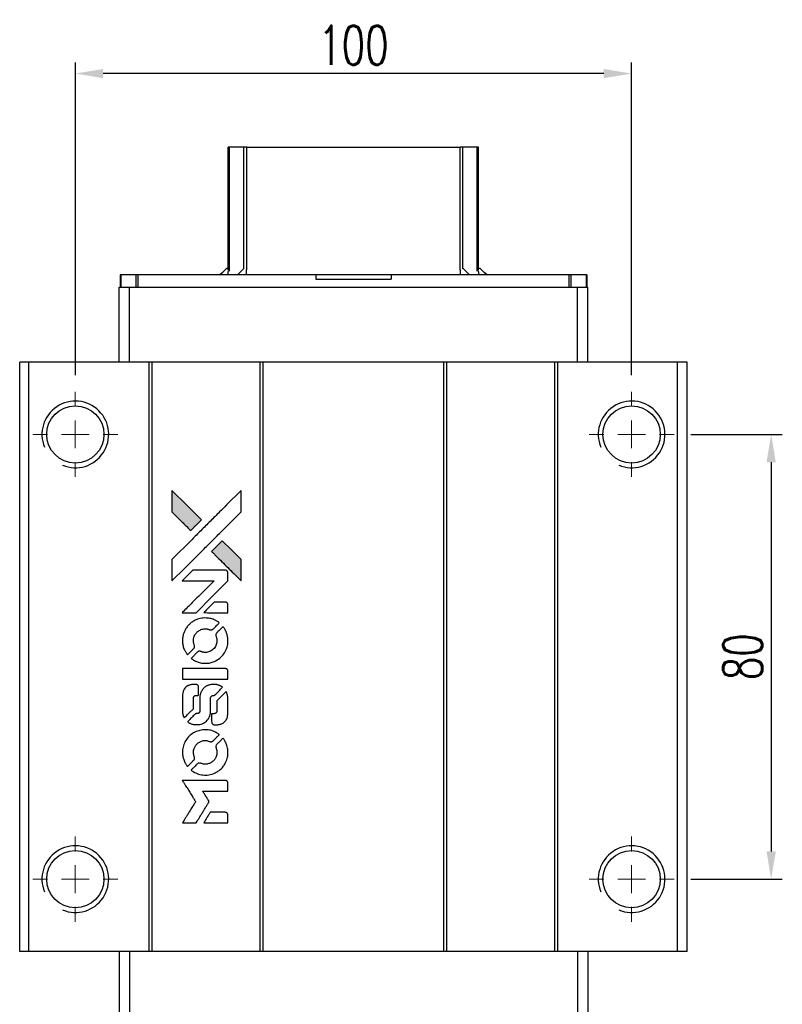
# Model space of a CAD drawing. Header units: millimetres. Extents: x 730 to 1239, y 657 to 1064.
# Tile 2 of 3: x 768 to 905, y 887 to 1064. Entities that reach past the tile are written whole.
import ezdxf

# ---------------------------------------------------------------- set-up
doc = ezdxf.new("R2010")
doc.units = ezdxf.units.MM
doc.header["$LTSCALE"] = 2
doc.header["$PDSIZE"] = -1
doc.layers.add('DIM', color=4, linetype='Continuous')
doc.styles.add('DIM-7', font='SIMPLEX.shx', dxfattribs={"width": 0.7, "bigfont": 'chineset.shx'})
doc.dimstyles.new('CNS', dxfattribs={"dimtxt": 3.5, "dimasz": 2.5, "dimexe": 1, "dimexo": 1.5, "dimgap": 0.09, "dimtad": 0, "dimdsep": 46, "dimtxsty": 'DIM-7', "dimcen": 0.09, "dimclrd": 1, "dimclre": 1, "dimclrt": 4, "dimadec": 0, "dimazin": 0, "dimtfac": 1, "dimtix": 1, "dimtmove": 2, "dimatfit": 3, "dimfxl": 1, "dimtvp": 0.971429, "dimtolj": 1, "dimarcsym": 0})

# ---------------------------------------------------------------- blocks, each defined once
blk = doc.blocks.new('SW_CENTERMARKSYMBOL_3')
at = {"color": 0, "linetype": 'Continuous', "lineweight": 18}
for p, q in [((0, 5), (0, 7.65)), ((0, 0), (0, 2.5)), ((-5, 0), (-7.65, 0)), ((0, 0), (-2.5, 0)), ((0, 0), (0, -2.5)), ((0, 0), (2.5, 0)), ((5, 0), (7.65, 0)), ((0, -5), (0, -7.65))]:
    blk.add_line(p, q, dxfattribs=at)
blk = doc.blocks.new('SW_CENTERMARKSYMBOL_4')
at = {"color": 0, "linetype": 'Continuous', "lineweight": 18}
for p, q in [((0, 5), (0, 7.65)), ((0, 0), (0, 2.5)), ((-5, 0), (-7.65, 0)), ((0, 0), (-2.5, 0)), ((0, 0), (0, -2.5)), ((0, 0), (2.5, 0)), ((5, 0), (7.65, 0)), ((0, -5), (0, -7.65))]:
    blk.add_line(p, q, dxfattribs=at)
blk = doc.blocks.new('SW_CENTERMARKSYMBOL_5')
at = {"color": 0, "linetype": 'Continuous', "lineweight": 18}
for p, q in [((0, 5), (0, 7.65)), ((0, 0), (0, 2.5)), ((-5, 0), (-7.65, 0)), ((0, 0), (-2.5, 0)), ((0, 0), (0, -2.5)), ((0, 0), (2.5, 0)), ((5, 0), (7.65, 0)), ((0, -5), (0, -7.65))]:
    blk.add_line(p, q, dxfattribs=at)
blk = doc.blocks.new('SW_CENTERMARKSYMBOL_6')
at = {"color": 0, "linetype": 'Continuous', "lineweight": 18}
for p, q in [((0, 5), (0, 7.65)), ((0, 0), (0, 2.5)), ((-5, 0), (-7.65, 0)), ((0, 0), (-2.5, 0)), ((0, 0), (0, -2.5)), ((0, 0), (2.5, 0)), ((5, 0), (7.65, 0)), ((0, -5), (0, -7.65))]:
    blk.add_line(p, q, dxfattribs=at)
blk = doc.blocks.new('LOGO')
at = {"linetype": 'Continuous'}
h = blk.add_hatch(color=22, dxfattribs=at)
h.dxf.hatch_style = 1
h.paths.add_polyline_path([(513.28, 1429.74), (513.28, 1427.8), (513.28, 1425.87), (514.96, 1424.21, 0.000288), (515.6, 1423.57, 0.000479), (516.15, 1423.03, 0.000013), (516.64, 1422.54, 0.197177), (516.65, 1422.54, 0.197497), (516.65, 1422.54, 0.00004), (516.94, 1422.82, 0.000834), (517.25, 1423.13, 0.000506), (517.61, 1423.5), (518.57, 1424.46), (515.93, 1427.1)])
h.paths.add_polyline_path([(522.33, 1420.69), (521.37, 1419.73, 0.000476), (521, 1419.36, 0.000789), (520.69, 1419.05, 0.000035), (520.41, 1418.76, 0.19758), (520.41, 1418.76, 0.198396), (520.41, 1418.75, 0.000019), (520.8, 1418.37, 0.000582), (521.22, 1417.94, 0.000351), (521.72, 1417.44, 0.000108), (523.84, 1415.33, 0.000692), (524.92, 1414.26, 0.000077), (525.67, 1413.52, 0.197527), (525.69, 1413.51, 0.410181), (525.71, 1413.52, 0.000493), (525.71, 1413.92, 0.002424), (525.71, 1414.46, 0.000529), (525.72, 1415.41), (525.72, 1417.3), (524.02, 1418.99)])
at = {"color": 22}
for points in [[(514.96, 1424.21, 0.000288), (515.6, 1423.57, 0.000479), (516.15, 1423.03, 0.000013), (516.64, 1422.54, 0.197177), (516.65, 1422.54, 0.197497), (516.65, 1422.54, 0.00004), (516.94, 1422.82, 0.000836), (517.25, 1423.13, 0.000505), (517.61, 1423.5), (518.57, 1424.46), (515.93, 1427.1), (513.28, 1429.74), (513.28, 1427.8), (513.28, 1425.87)], [(515.61, 1415.78, -0.000056), (516.77, 1416.94, -0.000021), (518.39, 1418.56, -0.000021), (520.16, 1420.33, -0.000025), (521.82, 1421.99), (525.72, 1425.87), (525.71, 1427.79), (525.71, 1429.72), (523.09, 1427.12, 0.000274), (521.84, 1425.87, 0.000123), (520.19, 1424.23, 0.000121), (518.45, 1422.5, 0.000165), (516.88, 1420.93), (513.28, 1417.34), (513.28, 1415.4), (513.28, 1413.46)], [(521.72, 1417.44, 0.000108), (523.84, 1415.33, 0.000692), (524.92, 1414.26, 0.000077), (525.67, 1413.52, 0.197527), (525.69, 1413.51, 0.410182), (525.71, 1413.52, 0.000493), (525.71, 1413.92, 0.002424), (525.71, 1414.46, 0.000529), (525.72, 1415.41), (525.72, 1417.3), (524.02, 1418.99), (522.33, 1420.69), (521.37, 1419.73, 0.000476), (521, 1419.36, 0.000789), (520.69, 1419.05, 0.000035), (520.41, 1418.76, 0.19758), (520.41, 1418.76, 0.198396), (520.41, 1418.75, 0.000019), (520.8, 1418.37, 0.000582), (521.22, 1417.94, 0.000351)], [(516.36, 1407.75), (517.6, 1407.75), (520.46, 1410.62), (523.32, 1413.48), (523.32, 1414.28, 0.0008), (523.31, 1414.79, 0.010795), (523.31, 1414.98, 0.030495), (523.29, 1415.08, 0.080372), (523.27, 1415.15, 0.03816), (523.23, 1415.22, 0.041799), (523.17, 1415.28, 0.042486), (523.11, 1415.33, 0.042078), (523.04, 1415.37, 0.099276), (522.95, 1415.39, 0.003302), (522.55, 1415.39, 0.002586), (521.85, 1415.4, 0.000204), (520, 1415.39), (517.04, 1415.39), (516.09, 1414.44), (515.14, 1413.48), (517.99, 1413.47), (520.84, 1413.46), (518.02, 1410.66, 0.000253), (516.93, 1409.58, 0.000412), (516.02, 1408.66, 0.000041), (515.19, 1407.84, 0.041338), (515.16, 1407.8), (515.12, 1407.75)], [(521.16, 1407.75), (523.32, 1407.75), (523.32, 1408.55), (523.31, 1409.36), (523.25, 1409.45, 0.03146), (523.22, 1409.49, 0.026444), (523.19, 1409.54, 0.026444), (523.15, 1409.57, 0.031457), (523.1, 1409.6), (523.01, 1409.66), (521.94, 1409.67), (520.87, 1409.67), (519.94, 1408.72, 0.000745), (519.58, 1408.36, 0.001228), (519.28, 1408.05, 0.000087), (519.01, 1407.77, 0.195134), (519, 1407.76, 0.412117), (519.01, 1407.76, 0.000048), (519.64, 1407.75, 0.00109), (520.34, 1407.75, 0.000653)], [(515.19, 1402.27, 0.023681), (515.24, 1401.94, 0.022402), (515.32, 1401.6, 0.021929), (515.44, 1401.26, 0.020503), (515.59, 1400.93, 0.013745), (515.69, 1400.74, 0.009767), (515.81, 1400.53, 0.009658), (515.93, 1400.35, 0.027804), (516.02, 1400.22), (516.06, 1400.18), (516.66, 1400.77, 0.002053), (516.95, 1401.06, 0.006738), (517.13, 1401.26, 0.007826), (517.26, 1401.39, 0.063909), (517.3, 1401.46, 0.061532), (517.34, 1401.57, 0.068674), (517.35, 1401.68, 0.052072), (517.33, 1401.81, 0.019648), (517.27, 1401.99, -0.018366), (517.21, 1402.2, -0.0288), (517.17, 1402.39, -0.029061), (517.15, 1402.58, -0.019155), (517.15, 1402.81, -0.053809), (517.22, 1403.28, -0.058833), (517.39, 1403.72, -0.058566), (517.66, 1404.11, -0.052525), (518.02, 1404.44, -0.044733), (518.32, 1404.63, -0.040573), (518.67, 1404.76, -0.041123), (519.02, 1404.84, -0.04951), (519.36, 1404.85, -0.017369), (519.52, 1404.84, -0.024255), (519.67, 1404.81, -0.023787), (519.81, 1404.77, -0.015798), (519.96, 1404.71, 0.010631), (520.06, 1404.67, 0.033653), (520.13, 1404.65, 0.037806), (520.2, 1404.64, 0.016307), (520.29, 1404.64, 0.068179), (520.46, 1404.67, 0.095747), (520.6, 1404.74, 0.033418), (520.78, 1404.9, 0.002133), (521.29, 1405.42, 0.001452), (521.57, 1405.71, 0.012393), (521.7, 1405.84, 0.020479), (521.76, 1405.92, 0.344362), (521.76, 1405.95, 0.074287), (521.69, 1406.02, 0.005454), (521.47, 1406.16, 0.008391), (521.24, 1406.3, 0.017097), (521.05, 1406.4, 0.027375), (520.66, 1406.56, 0.02835), (520.27, 1406.68, 0.027723), (519.85, 1406.76, 0.023913), (519.4, 1406.79, 0.027047), (518.87, 1406.78, 0.031685), (518.37, 1406.71, 0.032425), (517.89, 1406.57, 0.031013), (517.43, 1406.38, 0.037914), (516.88, 1406.05, 0.040153), (516.4, 1405.65, 0.039834), (515.98, 1405.18, 0.036173), (515.64, 1404.63, 0.040752), (515.4, 1404.09, 0.035885), (515.24, 1403.5, 0.035491), (515.17, 1402.88, 0.037615)], [(516.85, 1399.42, 0.018008), (517.03, 1399.3, 0.009842), (517.25, 1399.17, 0.009807), (517.48, 1399.05, 0.015716), (517.68, 1398.96, 0.048467), (518.41, 1398.73, 0.045841), (519.19, 1398.64, 0.046006), (519.96, 1398.69, 0.049638), (520.69, 1398.88, 0.064819), (521.64, 1399.39, 0.06695), (522.42, 1400.11, 0.066691), (522.98, 1401.02, 0.063505), (523.3, 1402.06, 0.03135), (523.32, 1402.32, 0.010439), (523.33, 1402.71, 0.010391), (523.32, 1403.11, 0.032408), (523.29, 1403.37, 0.015696), (523.23, 1403.67, 0.018095), (523.15, 1403.96, 0.018551), (523.05, 1404.24, 0.018352), (522.93, 1404.51, 0.015568), (522.84, 1404.68, 0.009832), (522.72, 1404.89, 0.009795), (522.6, 1405.07, 0.023727), (522.5, 1405.21), (522.46, 1405.26), (521.86, 1404.67, 0.001528), (521.53, 1404.34, 0.010022), (521.36, 1404.17, 0.019586), (521.27, 1404.06, 0.061865), (521.22, 1403.98, 0.055054), (521.18, 1403.85, 0.061607), (521.17, 1403.73, 0.048725), (521.19, 1403.58, 0.020221), (521.24, 1403.39, -0.017722), (521.31, 1403.18, -0.02685), (521.34, 1402.99, -0.02759), (521.36, 1402.81, -0.020233), (521.36, 1402.6, -0.04793), (521.3, 1402.21, -0.048386), (521.17, 1401.84, -0.047866), (520.97, 1401.49, -0.044964), (520.7, 1401.19, -0.04333), (520.38, 1400.93, -0.050921), (520.04, 1400.75, -0.051473), (519.67, 1400.64, -0.0459), (519.27, 1400.6, -0.019014), (519.08, 1400.61, -0.024114), (518.9, 1400.63, -0.025081), (518.73, 1400.67, -0.023892), (518.57, 1400.72, 0.008624), (518.44, 1400.77, 0.026486), (518.35, 1400.8, 0.035074), (518.27, 1400.81, 0.02756), (518.18, 1400.81, 0.087163), (518.05, 1400.79, 0.073291), (517.92, 1400.71, 0.028074), (517.73, 1400.55, 0.002594), (517.3, 1400.13), (516.7, 1399.52)], [(519.24, 1395.78), (523.31, 1395.78), (523.31, 1396.58), (523.31, 1397.38), (523.26, 1397.47, 0.071429), (523.21, 1397.55, 0.054799), (523.13, 1397.62, 0.053585), (523.03, 1397.67, 0.060698), (522.93, 1397.7, 0.033975), (522.76, 1397.71), (520.69, 1397.71, 0.000726), (518.66, 1397.71, 0.001084), (516.89, 1397.7), (515.16, 1397.69), (515.16, 1396.73), (515.16, 1395.77)], [(515.18, 1389.81, 0.018538), (515.19, 1389.69, 0.010695), (515.22, 1389.54, 0.01068), (515.25, 1389.4, 0.017678), (515.29, 1389.28, 0.013849), (515.34, 1389.14, 0.011814), (515.4, 1389, 0.004513), (515.46, 1388.86, 0.290035), (515.48, 1388.85, 0.196418), (515.49, 1388.86, 0.000124), (515.73, 1389.09, 0.001477), (516, 1389.35, 0.000898), (516.31, 1389.66), (517.12, 1390.48), (517.13, 1391.49, -0.001471), (517.13, 1392.26, -0.028714), (517.15, 1392.5, -0.097073), (517.19, 1392.63, -0.084199), (517.29, 1392.75, -0.042698), (517.36, 1392.8, -0.053912), (517.43, 1392.84, -0.051004), (517.52, 1392.86, -0.032967), (517.62, 1392.86, 0.00807), (517.67, 1392.86, 0.003023), (517.75, 1392.87, 0.002994), (517.82, 1392.87, 0.003629), (517.9, 1392.88), (518.07, 1392.89), (518.07, 1393.67, 0.001618), (518.07, 1394.04, 0.005206), (518.07, 1394.28, 0.00535), (518.06, 1394.46, 0.060675), (518.05, 1394.52, 0.048484), (518.03, 1394.56, 0.02389), (518.01, 1394.61, 0.022812), (517.98, 1394.65, 0.02462), (517.94, 1394.69, 0.061781), (517.84, 1394.77, 0.080179), (517.74, 1394.81, 0.048561), (517.58, 1394.83, 0.010021), (517.31, 1394.84, 0.016602), (516.95, 1394.83, 0.031409), (516.66, 1394.79, 0.036474), (516.41, 1394.72, 0.03439), (516.16, 1394.62, 0.065928), (515.78, 1394.35, 0.069066), (515.48, 1393.99, 0.065697), (515.28, 1393.55, 0.051559), (515.18, 1393.04, 0.020904), (515.17, 1392.76, 0.000451), (515.17, 1391.42, 0.000419), (515.17, 1390.07, 0.022759)], [(516.23, 1388.03, 0.023289), (516.43, 1387.9, 0.026845), (516.62, 1387.8, 0.026047), (516.83, 1387.72, 0.019751), (517.07, 1387.66, 0.013249), (517.21, 1387.63, 0.025169), (517.32, 1387.61, 0.016532), (517.45, 1387.61, 0.002937), (517.71, 1387.61, 0.003317), (517.94, 1387.61, 0.011808), (518.09, 1387.61, 0.01777), (518.2, 1387.62, 0.021476), (518.3, 1387.64, 0.04325), (518.73, 1387.78, 0.045753), (519.13, 1387.98, 0.04649), (519.47, 1388.25, 0.047672), (519.76, 1388.58, 0.025315), (519.85, 1388.72, 0.015208), (519.94, 1388.9, 0.01512), (520.03, 1389.08, 0.022488), (520.09, 1389.24, 0.027857), (520.16, 1389.5, 0.034138), (520.19, 1389.75, 0.014286), (520.2, 1390.12, 0.00124), (520.2, 1391.08, -0.00103), (520.2, 1391.66, -0.002552), (520.21, 1392.09, -0.001594), (520.21, 1392.42, -0.047676), (520.22, 1392.5, -0.085307), (520.28, 1392.64, -0.097789), (520.38, 1392.75, -0.085947), (520.52, 1392.82, -0.051339), (520.71, 1392.86, 0.014634), (520.78, 1392.86, 0.015028), (520.84, 1392.87, 0.014927), (520.89, 1392.89, 0.059415), (520.93, 1392.9, 0.070595), (520.99, 1392.95, 0.00028), (521.68, 1393.62, 0.000111), (522.38, 1394.32, 0.200239), (522.39, 1394.35, 0.268906), (522.38, 1394.36, 0.001866), (522.21, 1394.46, 0.007532), (522.05, 1394.55, 0.017818), (521.92, 1394.61, 0.013256), (521.79, 1394.66, 0.011636), (521.64, 1394.71, 0.011528), (521.49, 1394.76, 0.012303), (521.34, 1394.8, 0.0423), (521.11, 1394.83, 0.013657), (520.76, 1394.83, 0.013857), (520.42, 1394.82, 0.037428), (520.17, 1394.79, 0.014927), (520.01, 1394.75, 0.0122), (519.83, 1394.69, 0.012518), (519.67, 1394.64, 0.023062), (519.55, 1394.58, 0.065961), (519.09, 1394.27, 0.06055), (518.71, 1393.84, 0.059676), (518.44, 1393.33, 0.060497), (518.3, 1392.77, 0.025683), (518.29, 1392.65, 0.001528), (518.29, 1392.29, 0.002124), (518.28, 1391.83, 0.001173), (518.28, 1391.27, -0.000809), (518.28, 1390.29, -0.017164), (518.27, 1390, -0.063931), (518.24, 1389.85, -0.108429), (518.17, 1389.74, -0.052941), (518.1, 1389.68, -0.063675), (518.02, 1389.63, -0.050562), (517.91, 1389.61, -0.020337), (517.77, 1389.59, 0.009897), (517.68, 1389.59, 0.016482), (517.61, 1389.58, 0.019019), (517.55, 1389.56, 0.06043), (517.51, 1389.55, 0.076267), (517.42, 1389.49, 0.00054), (516.79, 1388.85, 0.000307), (516.15, 1388.19, 0.142594), (516.12, 1388.14, 0.232419), (516.12, 1388.13, 0.022995), (516.15, 1388.1, 0.024627), (516.19, 1388.06, 0.015407)], [(520.45, 1387.92, 0.065483), (520.5, 1387.83, 0.053271), (520.57, 1387.74, 0.052018), (520.66, 1387.67, 0.0556), (520.76, 1387.62, 0.036839), (520.82, 1387.6, 0.026922), (520.9, 1387.59, 0.016905), (521, 1387.59, 0.004317), (521.17, 1387.59, 0.016369), (521.52, 1387.6, 0.029936), (521.81, 1387.64, 0.03418), (522.06, 1387.7, 0.031327), (522.31, 1387.81, 0.046935), (522.61, 1387.99, 0.054053), (522.86, 1388.22, 0.053701), (523.05, 1388.5, 0.045364), (523.19, 1388.83, 0.032479), (523.27, 1389.12, 0.03386), (523.3, 1389.41, 0.013578), (523.32, 1389.88, 0.001155), (523.32, 1391.07, 0.000413), (523.31, 1392.09, 0.005008), (523.3, 1392.48, 0.013199), (523.29, 1392.71, 0.033956), (523.27, 1392.86, 0.013909), (523.23, 1393.03, 0.010864), (523.17, 1393.21, 0.010938), (523.12, 1393.37, 0.028702), (523.07, 1393.48), (523.03, 1393.56), (522.19, 1392.74), (521.36, 1391.92), (521.36, 1390.96, -0.001504), (521.36, 1390.55, -0.00328), (521.36, 1390.24, -0.001901), (521.35, 1389.99, -0.061333), (521.34, 1389.93, -0.063621), (521.31, 1389.85, -0.048633), (521.25, 1389.77, -0.046769), (521.17, 1389.7, -0.047961), (521.09, 1389.64, -0.02678), (521.02, 1389.61, -0.050957), (520.95, 1389.59, -0.029398), (520.87, 1389.58, -0.00401), (520.7, 1389.58), (520.41, 1389.57), (520.41, 1388.8, 0.001061), (520.41, 1388.34, 0.009147), (520.42, 1388.13, 0.020721), (520.43, 1388.01, 0.051619)], [(515.19, 1382.19, 0.024131), (515.24, 1381.84, 0.022344), (515.33, 1381.49, 0.021883), (515.45, 1381.14, 0.020884), (515.6, 1380.79, 0.010669), (515.7, 1380.6, 0.010389), (515.82, 1380.41, 0.010913), (515.93, 1380.23, 0.022227), (516.02, 1380.11), (516.06, 1380.06), (516.67, 1380.68, 0.002452), (516.9, 1380.92, 0.003628), (517.1, 1381.13, 0.001662), (517.28, 1381.32, 0.070159), (517.31, 1381.36, 0.047671), (517.32, 1381.4, 0.018624), (517.33, 1381.45, 0.017921), (517.34, 1381.5, 0.018804), (517.35, 1381.56, 0.018255), (517.35, 1381.64, 0.041312), (517.34, 1381.7, 0.037164), (517.33, 1381.76, 0.012342), (517.29, 1381.84, -0.015101), (517.22, 1382.05, -0.035998), (517.18, 1382.21, -0.033244), (517.16, 1382.38, -0.011249), (517.15, 1382.62, -0.004059), (517.15, 1382.83, -0.019693), (517.16, 1382.94, -0.027943), (517.18, 1383.04, -0.014411), (517.2, 1383.15, -0.033089), (517.3, 1383.43, -0.033887), (517.43, 1383.69, -0.034021), (517.59, 1383.93, -0.033942), (517.78, 1384.14, -0.02816), (518.01, 1384.33, -0.035032), (518.23, 1384.48, -0.035269), (518.48, 1384.6, -0.029196), (518.75, 1384.69, -0.037862), (519.07, 1384.75, -0.043657), (519.37, 1384.75, -0.043064), (519.68, 1384.7, -0.035184), (520, 1384.6, 0.033699), (520.15, 1384.55, 0.052815), (520.28, 1384.53, 0.059167), (520.4, 1384.54, 0.058972), (520.52, 1384.58, 0.059208), (520.61, 1384.64, 0.021125), (520.73, 1384.74, 0.008691), (520.92, 1384.93, 0.000851), (521.37, 1385.39, 0.001873), (521.6, 1385.62, 0.013884), (521.71, 1385.74, 0.022355), (521.76, 1385.81, 0.341453), (521.76, 1385.84, 0.073011), (521.7, 1385.9, 0.004587), (521.48, 1386.04, 0.00748), (521.26, 1386.17, 0.016837), (521.08, 1386.27, 0.028606), (520.66, 1386.46, 0.031352), (520.23, 1386.59, 0.031004), (519.78, 1386.67, 0.0268), (519.3, 1386.69, 0.026698), (518.79, 1386.66, 0.03002), (518.31, 1386.58, 0.030357), (517.85, 1386.45, 0.028554), (517.4, 1386.25, 0.062944), (516.56, 1385.69, 0.062206), (515.88, 1384.94, 0.062448), (515.41, 1384.05, 0.064355), (515.18, 1383.07, 0.017377), (515.17, 1382.88, 0.008369), (515.17, 1382.63, 0.008367), (515.17, 1382.38, 0.01757)], [(516.84, 1379.31, 0.064158), (517.79, 1378.81, 0.06356), (518.83, 1378.56, 0.064004), (519.9, 1378.58, 0.066747), (520.91, 1378.87, 0.04321), (521.54, 1379.22, 0.044737), (522.1, 1379.66, 0.044901), (522.56, 1380.2, 0.044184), (522.93, 1380.81, 0.026293), (523.13, 1381.28, 0.033344), (523.25, 1381.73, 0.033227), (523.32, 1382.19, 0.025815), (523.33, 1382.7, 0.023119), (523.3, 1383.19, 0.031044), (523.22, 1383.62, 0.031337), (523.09, 1384.04, 0.024258), (522.89, 1384.48, 0.015622), (522.81, 1384.63, 0.008495), (522.7, 1384.82, 0.008415), (522.59, 1384.99, 0.020814), (522.5, 1385.11), (522.45, 1385.17), (521.86, 1384.58, 0.002843), (521.42, 1384.14, 0.033917), (521.26, 1383.96, 0.087906), (521.2, 1383.83, 0.073302), (521.17, 1383.67, 0.022047), (521.18, 1383.59, 0.026465), (521.19, 1383.52, 0.022233), (521.21, 1383.44, 0.009985), (521.24, 1383.33, -0.039011), (521.33, 1382.95, -0.044398), (521.36, 1382.58, -0.045096), (521.32, 1382.22, -0.04265), (521.22, 1381.86, -0.071154), (520.94, 1381.35, -0.068827), (520.53, 1380.93, -0.068713), (520.02, 1380.64, -0.070507), (519.45, 1380.51, -0.028605), (519.21, 1380.5, -0.031418), (518.97, 1380.52, -0.031044), (518.74, 1380.57, -0.02668), (518.5, 1380.64, 0.038913), (518.36, 1380.69, 0.043732), (518.22, 1380.71, 0.047754), (518.09, 1380.7, 0.075756), (517.99, 1380.67, 0.07294), (517.93, 1380.63, 0.003456), (517.77, 1380.48, 0.005023), (517.57, 1380.29, 0.002422), (517.31, 1380.03, 0.000819), (517.08, 1379.8, 0.001349), (516.88, 1379.61, 0.0001), (516.71, 1379.43, 0.205335), (516.7, 1379.42, 0.219821), (516.71, 1379.42, 0.002494), (516.75, 1379.39, 0.007089), (516.79, 1379.35, 0.004494)], [(516.38, 1369.92), (517.61, 1369.92), (517.82, 1370.25, -0.000297), (517.94, 1370.46, -0.000037), (518.22, 1370.91, -0.000043), (518.55, 1371.45, -0.000036), (518.9, 1372.02, 0.000044), (519.24, 1372.57, 0.000063), (519.54, 1373.07, 0.000035), (519.8, 1373.49, 0.0009), (519.87, 1373.61), (519.97, 1373.77), (519.84, 1373.99, 0.001175), (519.76, 1374.11, 0.000208), (519.62, 1374.34, 0.000225), (519.45, 1374.62, 0.000203), (519.27, 1374.9, -0.000711), (519.1, 1375.17, -0.001119), (518.96, 1375.4, -0.000263), (518.83, 1375.6, -0.04589), (518.82, 1375.63, -0.519312), (518.84, 1375.65, -0.001914), (519.17, 1375.65, -0.003124), (519.71, 1375.66, -0.000285), (521.07, 1375.66), (523.32, 1375.66), (523.32, 1376.44, 0.001727), (523.32, 1377.01, 0.025279), (523.31, 1377.21, 0.073886), (523.28, 1377.32, 0.07426), (523.21, 1377.42, 0.03264), (523.19, 1377.45, 0.01784), (523.16, 1377.48, 0.017712), (523.12, 1377.51, 0.026854), (523.09, 1377.53), (523.01, 1377.57), (519.07, 1377.57), (515.14, 1377.58), (515.17, 1377.53, -0.004595), (515.19, 1377.5, -0.00016), (515.26, 1377.38, -0.000298), (515.35, 1377.24, -0.000208), (515.45, 1377.08, 0.000986), (515.74, 1376.61, 0.00025), (516.22, 1375.85, 0.000268), (516.72, 1375.05, 0.000436), (517.16, 1374.36, -0.002932), (517.3, 1374.13, -0.004718), (517.41, 1373.94, -0.001113), (517.51, 1373.77, -0.227179), (517.52, 1373.75, -0.045982), (517.51, 1373.73, -0.000145), (517.36, 1373.5, -0.000825), (517.2, 1373.24, -0.000517), (517.02, 1372.94, 0.000056), (516.37, 1371.9, 0.000289), (516.01, 1371.32, 0.000481), (515.75, 1370.89, 0.000418), (515.47, 1370.44), (515.15, 1369.92)], [(521.15, 1369.92), (523.32, 1369.92), (523.32, 1370.7, 0.000842), (523.32, 1371.21, 0.010591), (523.31, 1371.4, 0.028995), (523.3, 1371.5, 0.069543), (523.28, 1371.58, 0.051063), (523.24, 1371.65, 0.039932), (523.18, 1371.72, 0.039414), (523.11, 1371.77, 0.045845), (523.04, 1371.81, 0.094811), (522.96, 1371.83, 0.007124), (522.75, 1371.84, 0.004713), (522.39, 1371.84, 0.000534), (521.56, 1371.84), (520.16, 1371.84), (520.03, 1371.64, 0.000828), (519.68, 1371.07, 0.000879), (519.33, 1370.5, 0.000048), (518.99, 1369.94, 0.137596), (518.99, 1369.92, 0.413028), (518.99, 1369.92, 0.000016), (519.62, 1369.92, 0.000623), (520.32, 1369.92, 0.000374)]]:
    blk.add_lwpolyline(points, format="xyb", close=True, dxfattribs=at)
blk = doc.blocks.new('*D41')
at = {"layer": 'DEFPOINTS', "color": 0}
for p in [(778.16, 1054.72), (778.16, 997.46), (878.16, 997.46)]:
    blk.add_point(p, dxfattribs=at)
at = {"layer": 'DIM', "color": 0, "lineweight": -2}
for p, q in [((778.16, 1000.46), (778.16, 1056.72)), ((878.16, 1000.46), (878.16, 1056.72)), ((873.16, 1054.72), (783.16, 1054.72))]:
    blk.add_line(p, q, dxfattribs=at)
at = {"layer": 'DIM', "color": 0}
for points in [[(783.16, 1055.55), (783.16, 1053.89), (778.16, 1054.72)], [(873.16, 1055.55), (873.16, 1053.89), (878.16, 1054.72)]]:
    blk.add_solid(points, dxfattribs=at)
at = {"layer": 'DIM', "color": 7, "insert": (828.16, 1059.82), "char_height": 7, "attachment_point": 5, "style": 'DIM-7'}
blk.add_mtext('\\A1;100', dxfattribs=at)
blk = doc.blocks.new('*D42')
at = {"layer": 'DEFPOINTS', "color": 0}
for p in [(885.81, 989.81), (885.81, 909.81), (903.24, 909.81)]:
    blk.add_point(p, dxfattribs=at)
at = {"layer": 'DIM', "color": 0, "lineweight": -2}
for p, q in [((888.81, 989.81), (905.24, 989.81)), ((903.24, 984.81), (903.24, 914.81)), ((888.81, 909.81), (905.24, 909.81))]:
    blk.add_line(p, q, dxfattribs=at)
at = {"layer": 'DIM', "color": 0}
for points in [[(902.41, 984.81), (904.08, 984.81), (903.24, 989.81)], [(902.41, 914.81), (904.08, 914.81), (903.24, 909.81)]]:
    blk.add_solid(points, dxfattribs=at)
at = {"layer": 'DIM', "color": 7, "insert": (898.14, 949.81), "char_height": 7, "attachment_point": 5, "rotation": 90, "style": 'DIM-7'}
blk.add_mtext('\\A1;80', dxfattribs=at)

msp = doc.modelspace()

# ---------------------------------------------------------------- linework, layer by layer
at = {"color": 7, "linetype": 'Continuous', "lineweight": 25}
for p, q in [((805.658, 1019.413), (805.658, 1041.458)), ((805.898, 1019.172), (805.898, 1041.458)), ((808.474, 1019.593), (808.474, 1041.458)), ((808.968, 1041.458), (847.348, 1041.458)), ((808.968, 1019.4), (808.968, 1041.458)), ((847.348, 1019.4), (847.348, 1041.458)), ((847.843, 1019.593), (847.843, 1041.458)), ((850.419, 1019.172), (850.419, 1041.458)), ((850.658, 1019.413), (850.658, 1041.458)), ((786.208, 1018.509), (786.208, 1016.309)), ((786.355, 1018.509), (786.208, 1018.509)), ((786.355, 1018.509), (786.355, 1016.309)), ((789.062, 1018.509), (786.355, 1018.509)), ((789.062, 1018.509), (789.062, 1016.309)), ((789.415, 1018.509), (789.062, 1018.509)), ((789.415, 1018.509), (789.415, 1016.309)), ((821.408, 1018.509), (789.415, 1018.509)), ((804.02, 1018.509), (804.693, 1018.984)), ((804.217, 1018.509), (805.417, 1019.709)), ((805.417, 1019.709), (805.658, 1019.709)), ((805.566, 1018.509), (805.688, 1019.29)), ((807.307, 1018.509), (808.425, 1019.628)), ((808.904, 1018.509), (808.904, 1019.404)), ((821.408, 1018.509), (821.408, 1017.709)), ((834.908, 1018.509), (821.408, 1018.509)), ((834.908, 1018.509), (834.908, 1017.709)), ((866.901, 1018.509), (834.908, 1018.509)), ((847.412, 1018.509), (847.412, 1019.404)), ((849.009, 1018.509), (847.892, 1019.628)), ((850.751, 1018.509), (850.628, 1019.29)), ((850.658, 1019.709), (850.9, 1019.709)), ((852.1, 1018.509), (850.9, 1019.709)), ((851.624, 1018.985), (852.297, 1018.509)), ((866.901, 1018.509), (866.901, 1016.309)), ((867.255, 1018.509), (866.901, 1018.509)), ((867.255, 1018.509), (867.255, 1016.309)), ((869.962, 1018.509), (867.255, 1018.509)), ((869.962, 1018.509), (869.962, 1016.309)), ((870.108, 1018.509), (869.962, 1018.509)), ((870.108, 1018.509), (870.108, 1016.309)), ((821.408, 1017.709), (834.908, 1017.709)), ((786.008, 1002.809), (786.008, 1016.309)), ((786.008, 1016.309), (787.908, 1016.309)), ((787.908, 1002.809), (787.908, 1016.309)), ((787.908, 1016.309), (868.408, 1016.309)), ((868.408, 1002.809), (868.408, 1016.309)), ((868.408, 1016.309), (870.308, 1016.309)), ((870.308, 1002.809), (870.308, 1016.309)), ((768.158, 896.809), (768.158, 1002.809)), ((769.808, 1002.809), (768.158, 1002.809)), ((769.808, 896.809), (769.808, 1002.809)), ((791.408, 1002.809), (769.808, 1002.809)), ((791.408, 896.809), (791.408, 1002.809)), ((791.958, 1002.809), (791.408, 1002.809)), ((791.958, 896.809), (791.958, 1002.809)), ((811.358, 1002.809), (791.958, 1002.809)), ((811.358, 896.809), (811.358, 1002.809)), ((811.908, 1002.809), (811.358, 1002.809)), ((811.908, 896.809), (811.908, 1002.809)), ((844.408, 1002.809), (811.908, 1002.809)), ((844.408, 896.809), (844.408, 1002.809)), ((844.958, 1002.809), (844.408, 1002.809)), ((844.958, 896.809), (844.958, 1002.809)), ((864.358, 1002.809), (844.958, 1002.809)), ((864.358, 896.809), (864.358, 1002.809)), ((864.908, 1002.809), (864.358, 1002.809)), ((864.908, 896.809), (864.908, 1002.809)), ((886.408, 1002.809), (864.908, 1002.809)), ((886.408, 896.809), (886.408, 1002.809)), ((888.158, 1002.809), (886.408, 1002.809)), ((888.158, 896.809), (888.158, 1002.809)), ((769.808, 896.809), (768.158, 896.809)), ((791.408, 896.809), (769.808, 896.809)), ((786.008, 896.809), (786.008, 883.309)), ((787.908, 896.809), (787.908, 883.309)), ((791.958, 896.809), (791.408, 896.809)), ((811.358, 896.809), (791.958, 896.809)), ((811.908, 896.809), (811.358, 896.809)), ((844.408, 896.809), (811.908, 896.809)), ((844.958, 896.809), (844.408, 896.809)), ((864.358, 896.809), (844.958, 896.809)), ((864.908, 896.809), (864.358, 896.809)), ((886.408, 896.809), (864.908, 896.809)), ((868.408, 896.809), (868.408, 883.309)), ((870.308, 896.809), (870.308, 883.309)), ((888.158, 896.809), (886.408, 896.809))]:
    msp.add_line(p, q, dxfattribs=at)
for centre in [(778.158, 989.809), (878.158, 989.809), (778.158, 909.809), (878.158, 909.809)]:
    msp.add_circle(centre, 5.15, dxfattribs=at)
for centre in [(778.158, 989.809), (878.158, 989.809), (778.158, 909.809), (878.158, 909.809)]:
    msp.add_arc(centre, 6, 247.5, 202.5)
for points, knots in [([(805.898, 1041.458), (805.836, 1041.458), (805.771, 1041.458), (805.681, 1041.458), (805.658, 1041.458), (805.658, 1041.458)], [0, 0, 0, 0, 0.5, 0.5, 1, 1, 1, 1]), ([(808.474, 1041.458), (808.427, 1041.458), (808.333, 1041.458), (808.043, 1041.458), (807.848, 1041.458), (807.376, 1041.458), (807.1, 1041.458), (806.514, 1041.458), (806.203, 1041.458), (805.898, 1041.458)], [0, 0, 0, 0, 0.25, 0.25, 0.5, 0.5, 0.75, 0.75, 1, 1, 1, 1]), ([(808.968, 1041.458), (808.914, 1041.458), (808.856, 1041.458), (808.744, 1041.458), (808.689, 1041.458), (808.595, 1041.458), (808.556, 1041.458), (808.5, 1041.458), (808.482, 1041.458), (808.474, 1041.458)], [0, 0, 0, 0, 0.25, 0.25, 0.5, 0.5, 0.75, 0.75, 1, 1, 1, 1]), ([(847.843, 1041.458), (847.834, 1041.458), (847.817, 1041.458), (847.76, 1041.458), (847.721, 1041.458), (847.627, 1041.458), (847.573, 1041.458), (847.46, 1041.458), (847.403, 1041.458), (847.348, 1041.458)], [0, 0, 0, 0, 0.25, 0.25, 0.5, 0.5, 0.75, 0.75, 1, 1, 1, 1]), ([(850.419, 1041.458), (850.113, 1041.458), (849.803, 1041.458), (849.216, 1041.458), (848.941, 1041.458), (848.469, 1041.458), (848.273, 1041.458), (847.984, 1041.458), (847.89, 1041.458), (847.843, 1041.458)], [0, 0, 0, 0, 0.25, 0.25, 0.5, 0.5, 0.75, 0.75, 1, 1, 1, 1]), ([(850.658, 1041.458), (850.658, 1041.458), (850.636, 1041.458), (850.546, 1041.458), (850.48, 1041.458), (850.419, 1041.458)], [0, 0, 0, 0, 0.5, 0.5, 1, 1, 1, 1])]:
    msp.add_open_spline(points, degree=3, knots=knots, dxfattribs=at)

# ---------------------------------------------------------------- block references
at = {"color": 7, "linetype": 'Continuous', "lineweight": 0}
for name, p in [('SW_CENTERMARKSYMBOL_3', (778.158, 989.809)), ('SW_CENTERMARKSYMBOL_6', (878.158, 989.809)), ('SW_CENTERMARKSYMBOL_4', (778.158, 909.809)), ('SW_CENTERMARKSYMBOL_5', (878.158, 909.809))]:
    msp.add_blockref(name, p, dxfattribs=at)
at = {"layer": 'DIM'}
msp.add_blockref('LOGO', (282.252, -450.007), dxfattribs=at)

# ---------------------------------------------------------------- dimensions: what is measured, and where the dimension line sits
at = {"layer": 'DIM', "color": 0}
dim = msp.add_linear_dim(base=(778.158, 1054.719), p1=(878.158, 997.459), p2=(778.158, 997.459), dimstyle='CNS', override={"dimscale": 2, "dimgap": 0.8, "dimtad": 1, "dimclrd": 0, "dimclre": 0, "dimclrt": 7, "dimtmove": 1}, dxfattribs=at)
dim.commit()
dim.dimension.update_dxf_attribs({"geometry": '*D41', "text_midpoint": (828.158, 1059.819)})
dim = msp.add_linear_dim(base=(903.245, 909.809), p1=(885.808, 989.809), p2=(885.808, 909.809), angle=90, dimstyle='CNS', override={"dimscale": 2, "dimgap": 0.8, "dimtad": 1, "dimclrd": 0, "dimclre": 0, "dimclrt": 7, "dimtmove": 1}, dxfattribs=at)
dim.commit()
dim.dimension.update_dxf_attribs({"geometry": '*D42', "text_midpoint": (898.145, 949.809)})

doc.saveas('drawing.dxf')
